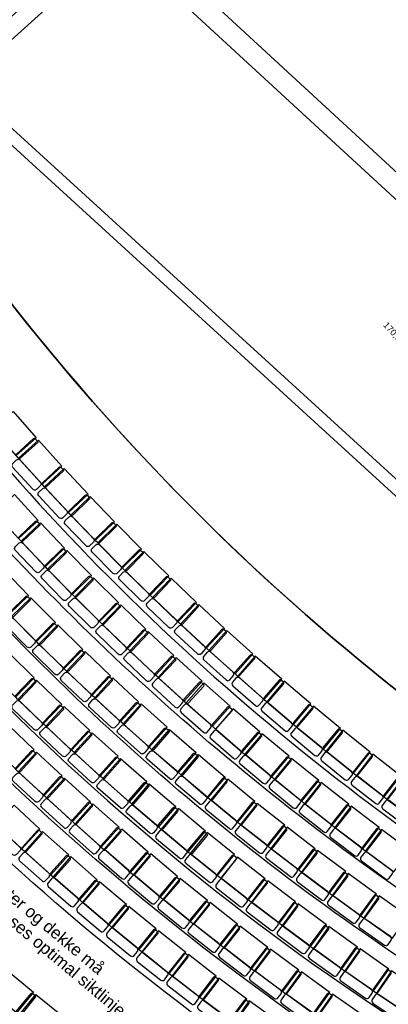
# Model space of a CAD drawing. Header units: millimetres. Extents: x 62961 to 109894, y 64087 to 106742.
# Tile 23 of 35: x 86314 to 92090, y 78481 to 93906. Entities that reach past the tile are written whole.
import ezdxf
from ezdxf.enums import TextEntityAlignment as Align

# ---------------------------------------------------------------- set-up
doc = ezdxf.new("R2010")
doc.units = ezdxf.units.MM
doc.header["$LTSCALE"] = 0.5
doc.header["$MEASUREMENT"] = 0
doc.linetypes.add('PLINE', pattern=[0])
for name, color, linetype in [('000 2D grafikk', 7, 'Continuous'), ('000 2D grafikk(Nye konstruksjoner)', 7, 'Continuous'), ('222- Søyler', 7, 'Continuous'), ('223- Bjelker', 7, 'Continuous'), ('24-- Innervegger', 7, 'Continuous'), ('27-- Fast inventar(Nye konstruksjoner)', 7, 'Continuous'), ('279- Annet fast inventar(Nye konstruksjoner)', 7, 'Continuous'), ('832- Tekst bygning(Nye konstruksjoner)', 7, 'Continuous'), ('862- M___Nettoareal', 7, 'Continuous'), ('862- M___Nettoareal(Polylinje)', 7, 'Continuous'), ('862- M___Nettoareal(Tekst)', 7, 'Continuous')]:
    doc.layers.add(name, color=color, linetype=linetype)
doc.styles.add('GENERATED_STYLE_1', font='arial.ttf')

# ---------------------------------------------------------------- blocks, each defined once
blk = doc.blocks.new('Salen_U15_16', base_point=(85122, 80800))
at = {"layer": '862- M___Nettoareal(Polylinje)', "linetype": 'PLINE', "flags": 128}
blk.add_lwpolyline([(97289, 79972), (96541, 80461, -0.116149), (84427, 91894), (84279, 92254), (83181, 90973), (76963, 85344), (75253, 83795, 0.022802), (78987, 79202), (79611, 79762, 0.032041), (85446, 74396), (84943, 73730, 0.02746), (89975, 70311)], format="xyb", close=True, dxfattribs=at)
at = {"layer": '862- M___Nettoareal(Tekst)', "style": 'GENERATED_STYLE_1'}
for tag, height, p in [('ROOM_NUMBER', 100, (85119, 81248)), ('ROOM_NAME', 200, (85003, 81120)), ('DUMMY_861', 100, (85288, 81084)), ('DUMMY_863', 100, (84770, 80954)), ('DUMMY_862', 200, (85473, 80645))]:
    blk.add_attdef(tag, text='', height=height, rotation=312.1619, dxfattribs=at).set_placement(p, align=Align.TOP_LEFT)
blk = doc.blocks.new('Scene_U14_22', base_point=(92493, 89036))
at = {"layer": '862- M___Nettoareal(Polylinje)', "linetype": 'PLINE', "flags": 128}
blk.add_lwpolyline([(84279, 92254), (84427, 91894, 0.116136), (96541, 80461), (97289, 79972), (103524, 88209), (90356, 97694), (85926, 93728)], format="xyb", close=True, dxfattribs=at)
at = {"layer": '862- M___Nettoareal(Tekst)', "insert": (92098, 89203), "char_height": 100, "attachment_point": 1, "rotation": 312.1619, "style": 'GENERATED_STYLE_1'}
blk.add_mtext('\\A1;{\\pql;\\pt0,12050;\\fArial|b0|i0|c0|p0;\\W1.000000;170,0\\fArial|b0|i0|c0|p0;\\W1.000000;\\A1{\\H.66x;\\S^  ;}\\fArial|b0|i0|c0|p0;\\W1.000000; m\\fArial|b0|i0|c0|p0;\\W1.000000;\\A1{\\H.66x;\\S2^  ;}}', dxfattribs=at)
at = {"layer": '862- M___Nettoareal(Tekst)', "style": 'GENERATED_STYLE_1'}
for tag, height, p in [('ROOM_NUMBER', 100, (92465, 89513)), ('ROOM_NAME', 200, (92349, 89384)), ('DUMMY_861', 100, (92634, 89349)), ('DUMMY_863', 100, (92116, 89219)), ('DUMMY_862', 200, (92871, 88853))]:
    blk.add_attdef(tag, text='', height=height, rotation=312.1619, dxfattribs=at).set_placement(p, align=Align.TOP_LEFT)
blk = doc.blocks.new('Wall 17[21]', base_point=(100268, 83872))
at = {"layer": '222- Søyler', "linetype": 'PLINE'}
for p, q in [((87749, 95635), (100354, 84010)), ((100159, 83754), (87806, 95148))]:
    blk.add_line(p, q, dxfattribs=at)
blk = doc.blocks.new('Wall 20[22]', base_point=(96664, 82505))
at = {"layer": '223- Bjelker', "linetype": 'PLINE'}
for p, q in [((85374, 92950), (96731, 82579)), ((96596, 82431), (85225, 92816))]:
    blk.add_line(p, q, dxfattribs=at)
blk = doc.blocks.new('Wall 28[23]', base_point=(71831, 80889))
at = {"layer": '24-- Innervegger', "linetype": 'PLINE'}
blk.add_line((87707, 94966), (71965, 80741), dxfattribs=at)
blk = doc.blocks.new('Label_1', base_point=(83700, 91741))
at = {"layer": '832- Tekst bygning(Nye konstruksjoner)', "linetype": 'PLINE'}
for p, q in [((83700, 91741), (83770, 91820)), ((83700, 91741), (84666, 91800)), ((84666, 91800), (85337, 91059)), ((83700, 91741), (83779, 91671))]:
    blk.add_line(p, q, dxfattribs=at)
at = {"layer": '832- Tekst bygning(Nye konstruksjoner)', "insert": (85397, 91113), "char_height": 150, "attachment_point": 1, "rotation": 312.1619, "style": 'GENERATED_STYLE_1'}
blk.add_mtext('\\A1;{\\pql;\\pt0,1000;\\fArial|b0|i0|c0|p0;\\W1.000000;Velourgardin\\fArial|b0|i0|c0|p0;\\W1.000000;\\A1{\\H.66x;\\S^  ;}\\fArial|b0|i0|c0|p0;\\W1.000000;\\fArial|b0|i0|c0|p0;\\W1.000000;\\A1{\\H.66x;\\S^  ;}\\fArial|b0|i0|c0|p0;\\W1.000000; \\fArial|b0|i0|c0|p0;\\W1.000000;\\fArial|b0|i0|c0|p0;\\W1.000000;\\fArial|b0|i0|c0|p0;\\W1.000000;\\fArial|b0|i0|c0|p0;\\W1.000000;\\fArial|b0|i0|c0|p0;\\W1.000000;\\fArial|b0|i0|c0|p0;\\W1.000000;\\fArial|b0|i0|c0|p0;\\W1.000000;\\fArial|b0|i0|c0|p0;\\W1.000000;\\fArial|b0|i0|c0|p0;\\W1.000000;\\fArial|b0|i0|c0|p0;\\W1.000000;\\fArial|b0|i0|c0|p0;\\W1.000000;\\fArial|b0|i0|c0|p0;\\W1.000000;\\fArial|b0|i0|c0|p0;\\W1.000000;\\fArial|b0|i0|c0|p0;\\W1.000000;\\fArial|b0|i0|c0|p0;\\W1.000000;\\fArial|b0|i0|c0|p0;\\W1.000000;\\fArial|b0|i0|c0|p0;\\W1.000000;\\fArial|b0|i0|c0|p0;\\W1.000000;\\fArial|b0|i0|c0|p0;\\W1.000000;\\fArial|b0|i0|c0|p0;\\W1.000000;\\fArial|b0|i0|c0|p0;\\W1.000000;\\fArial|b0|i0|c0|p0;\\W1.000000;\\fArial|b0|i0|c0|p0;\\W1.000000;\\fArial|b0|i0|c0|p0;\\W1.000000;\\fArial|b0|i0|c0|p0;\\W1.000000;\\fArial|b0|i0|c0|p0;\\W1.000000;\\fArial|b0|i0|c0|p0;\\W1.000000;\\fArial|b0|i0|c0|p0;\\W1.000000;\\fArial|b0|i0|c0|p0;\\W1.000000;\\fArial|b0|i0|c0|p0;\\W1.000000;\\fArial|b0|i0|c0|p0;\\W1.000000;\\fArial|b0|i0|c0|p0;\\W1.000000;\\fArial|b0|i0|c0|p0;\\W1.000000;\\fArial|b0|i0|c0|p0;\\W1.000000;\\fArial|b0|i0|c0|p0;\\W1.000000;\\fArial|b0|i0|c0|p0;\\W1.000000;\\fArial|b0|i0|c0|p0;\\W1.000000;\\fArial|b0|i0|c0|p0;\\W1.000000;\\fArial|b0|i0|c0|p0;\\W1.000000;\\fArial|b0|i0|c0|p0;\\W1.000000;\\fArial|b0|i0|c0|p0;\\W1.000000;\\fArial|b0|i0|c0|p0;\\W1.000000;\\fArial|b0|i0|c0|p0;\\W1.000000;}', dxfattribs=at)
blk = doc.blocks.new('Auditoriestollayout[65]', base_point=(91062, 75173))
at = {"layer": '279- Annet fast inventar(Nye konstruksjoner)', "linetype": 'PLINE', "flags": 128}
for points in [[(86109, 79021), (86531, 78669), (86262, 78347), (85840, 78699)], [(86567, 78634), (86994, 78288), (86730, 77962), (86302, 78308)]]:
    blk.add_lwpolyline(points, close=True, dxfattribs=at)
blk.add_lwpolyline([(86487, 78647, -0.414214), (86515, 78650), (86554, 78619, -0.414214), (86557, 78591), (86331, 78311, -0.414214), (86302, 78308), (86264, 78339, -0.414214), (86261, 78367)], format="xyb", close=True, dxfattribs=at)
blk = doc.blocks.new('Auditoriestollayout[69]', base_point=(93463, 78748))
at = {"layer": '27-- Fast inventar(Nye konstruksjoner)', "linetype": 'PLINE', "flags": 128}
for points in [[(86069, 85281), (86451, 84885), (86149, 84593), (85767, 84989)], [(86486, 84850), (86874, 84460), (86576, 84164), (86188, 84554)], [(86909, 84425), (87302, 84040), (87009, 83740), (86615, 84124)], [(86151, 83980), (86542, 83594), (86247, 83295), (85855, 83681)], [(87338, 84006), (87737, 83627), (87448, 83323), (87049, 83701)], [(86577, 83559), (86974, 83178), (86683, 82875), (86287, 83256)], [(87773, 83593), (88178, 83221), (87893, 82912), (87489, 83284)], [(87010, 83144), (87412, 82769), (87126, 82462), (86724, 82837)], [(88215, 83187), (88624, 82820), (88344, 82507), (87935, 82874)], [(87449, 82735), (87857, 82366), (87574, 82055), (87167, 82424)], [(88662, 82787), (89077, 82427), (88801, 82110), (88386, 82470)], [(89115, 82394), (89535, 82040), (89264, 81719), (88844, 82073)], [(87894, 82333), (88306, 81969), (88029, 81654), (87616, 82017)], [(88344, 81936), (88762, 81579), (88489, 81260), (88071, 81617)], [(89999, 81659), (89573, 82008), (89307, 81683), (89732, 81334)], [(90468, 81286), (90037, 81628), (89776, 81299), (90206, 80957)], [(89223, 81195), (88800, 81547), (88531, 81224), (88954, 80872)], [(89679, 80826), (89251, 81171), (88987, 80845), (89415, 80499)], [(90942, 80919), (90507, 81255), (90250, 80923), (90686, 80587)], [(91422, 80559), (90982, 80889), (90730, 80553), (91170, 80223)], [(90161, 80448), (89728, 80787), (89469, 80456), (89901, 80117)], [(91907, 80207), (91462, 80530), (91215, 80190), (91660, 79867)], [(90637, 80084), (90200, 80417), (89945, 80083), (90383, 79750)], [(92397, 79861), (91948, 80178), (91706, 79834), (92155, 79517)], [(91119, 79727), (90677, 80054), (90427, 79716), (90870, 79389)], [(91606, 79377), (91160, 79698), (90915, 79357), (91362, 79036)], [(92098, 79034), (91647, 79348), (91407, 79004), (91859, 78690)], [(92595, 78698), (92139, 79006), (91904, 78658), (92360, 78350)]]:
    blk.add_lwpolyline(points, close=True, dxfattribs=at)
for points in [[(86408, 84871, -0.414214), (86436, 84871), (86472, 84836, -0.414214), (86472, 84807), (86216, 84553, -0.414214), (86188, 84554), (86153, 84589, -0.414214), (86153, 84617)], [(86160, 84525, -0.414214), (86216, 84525), (86548, 84192, -0.414214), (86547, 84135), (86489, 84077, -0.414214), (86432, 84077), (86101, 84411, -0.414214), (86101, 84467)], [(86831, 84445, -0.414214), (86859, 84445), (86895, 84410, -0.414214), (86895, 84382), (86644, 84125, -0.414214), (86615, 84124), (86580, 84159, -0.414214), (86579, 84187)], [(86587, 84096, -0.414214), (86644, 84096), (86980, 83768, -0.414214), (86981, 83711), (86923, 83652, -0.414214), (86867, 83652), (86531, 83980, -0.414214), (86530, 84037)], [(87260, 84025, -0.414214), (87288, 84026), (87324, 83991, -0.414214), (87325, 83963), (87077, 83702, -0.414214), (87049, 83701), (87013, 83736, -0.414214), (87012, 83764)], [(87021, 83672, -0.414214), (87078, 83674), (87419, 83350, -0.414214), (87420, 83294), (87364, 83234, -0.414214), (87307, 83232), (86966, 83556, -0.414214), (86965, 83612)], [(87695, 83611, -0.414214), (87723, 83612), (87760, 83579, -0.414214), (87761, 83550), (87517, 83286, -0.414214), (87489, 83284), (87452, 83318, -0.414214), (87451, 83347)], [(86499, 83579, -0.414214), (86528, 83579), (86564, 83545, -0.414214), (86564, 83516), (86315, 83257, -0.414214), (86287, 83256), (86251, 83291, -0.414214), (86250, 83319)], [(86259, 83227, -0.414214), (86315, 83228), (86655, 82903, -0.414214), (86656, 82846), (86599, 82787, -0.414214), (86542, 82786), (86203, 83111, -0.414214), (86202, 83168)], [(86932, 83162, -0.414214), (86960, 83163), (86997, 83129, -0.414214), (86998, 83101), (86752, 82838, -0.414214), (86724, 82837), (86687, 82871, -0.414214), (86686, 82899)], [(87462, 83255, -0.414214), (87518, 83257), (87864, 82939, -0.414214), (87866, 82882), (87810, 82822, -0.414214), (87754, 82819), (87408, 83138, -0.414214), (87406, 83194)], [(88136, 83204, -0.414214), (88164, 83206), (88201, 83172, -0.414214), (88203, 83144), (87963, 82876, -0.414214), (87935, 82874), (87897, 82908, -0.414214), (87896, 82936)], [(87908, 82844, -0.414214), (87964, 82848), (88315, 82534, -0.414214), (88318, 82478), (88263, 82416, -0.414214), (88206, 82413), (87856, 82727, -0.414214), (87853, 82783)], [(86697, 82808, -0.414214), (86753, 82810), (87097, 82489, -0.414214), (87099, 82432), (87043, 82372, -0.414214), (86986, 82370), (86642, 82691, -0.414214), (86640, 82747)], [(87370, 82752, -0.414214), (87399, 82754), (87436, 82720, -0.414214), (87437, 82692), (87195, 82425, -0.414214), (87167, 82424), (87130, 82458, -0.414214), (87129, 82486)], [(88583, 82803, -0.414214), (88611, 82805), (88649, 82772, -0.414214), (88651, 82744), (88414, 82472, -0.414214), (88386, 82470), (88348, 82503, -0.414214), (88346, 82531)], [(87140, 82394, -0.414214), (87197, 82397), (87545, 82081, -0.414214), (87548, 82025), (87492, 81964, -0.414214), (87436, 81961), (87088, 82277, -0.414214), (87085, 82333)], [(88360, 82440, -0.414214), (88416, 82444), (88771, 82136, -0.414214), (88775, 82079), (88721, 82017, -0.414214), (88665, 82013), (88310, 82322, -0.414214), (88306, 82378)], [(89035, 82409, -0.414214), (89063, 82411), (89102, 82379, -0.414214), (89104, 82351), (88872, 82076, -0.414214), (88844, 82073), (88805, 82106, -0.414214), (88803, 82134)], [(87815, 82349, -0.414214), (87843, 82351), (87880, 82318, -0.414214), (87882, 82289), (87644, 82019, -0.414214), (87616, 82017), (87578, 82050, -0.414214), (87577, 82079)], [(87590, 81987, -0.414214), (87646, 81991), (87999, 81680, -0.414214), (88002, 81624), (87948, 81562, -0.414214), (87891, 81558), (87539, 81869, -0.414214), (87535, 81926)], [(88265, 81952, -0.414214), (88293, 81954), (88331, 81921, -0.414214), (88333, 81893), (88099, 81619, -0.414214), (88071, 81617), (88033, 81650, -0.414214), (88031, 81678)], [(88818, 82043, -0.414214), (88874, 82048), (89233, 81744, -0.414214), (89238, 81688), (89185, 81625, -0.414214), (89129, 81620), (88770, 81923, -0.414214), (88765, 81980)], [(89563, 81964, 0.414214), (89560, 81992), (89522, 82024, 0.414214), (89494, 82021), (89265, 81743, 0.414214), (89268, 81715), (89307, 81683, 0.414214), (89335, 81686)], [(88045, 81587, -0.414214), (88101, 81591), (88458, 81286, -0.414214), (88463, 81229), (88409, 81167, -0.414214), (88353, 81162), (87996, 81468, -0.414214), (87991, 81524)], [(89707, 81303, 0.414214), (89701, 81360), (89338, 81658, 0.414214), (89282, 81652), (89229, 81588, 0.414214), (89235, 81532), (89599, 81234, 0.414214), (89655, 81240)], [(90027, 81584, 0.414214), (90025, 81612), (89986, 81644, 0.414214), (89958, 81641), (89730, 81363, 0.414214), (89732, 81334), (89771, 81303, 0.414214), (89799, 81305)], [(88720, 81561, -0.414214), (88749, 81564), (88787, 81531, -0.414214), (88789, 81503), (88555, 81229, -0.414214), (88527, 81227), (88489, 81260, -0.414214), (88486, 81288)], [(88928, 80841, 0.414214), (88923, 80898), (88562, 81198, 0.414214), (88506, 81193), (88453, 81130, 0.414214), (88458, 81073), (88819, 80773, 0.414214), (88876, 80778)], [(89251, 81120, 0.414214), (89248, 81148), (89210, 81180, 0.414214), (89182, 81177), (88951, 80900, 0.414214), (88954, 80872), (88992, 80840, 0.414214), (89021, 80843)], [(90181, 80926, 0.414214), (90175, 80982), (89807, 81274, 0.414214), (89751, 81268), (89700, 81204, 0.414214), (89706, 81147), (90074, 80855, 0.414214), (90130, 80861)], [(90498, 81211, 0.414214), (90494, 81239), (90455, 81270, 0.414214), (90427, 81267), (90203, 80985, 0.414214), (90206, 80957), (90245, 80926, 0.414214), (90274, 80929)], [(89390, 80468, 0.414214), (89384, 80524), (89018, 80819, 0.414214), (88962, 80813), (88910, 80749, 0.414214), (88916, 80693), (89282, 80398, 0.414214), (89338, 80404)], [(90661, 80555, 0.414214), (90654, 80611), (90282, 80898, 0.414214), (90226, 80891), (90175, 80826, 0.414214), (90183, 80770), (90555, 80482, 0.414214), (90611, 80490)], [(90973, 80845, 0.414214), (90970, 80873), (90930, 80903, 0.414214), (90902, 80900), (90682, 80615, 0.414214), (90686, 80587), (90725, 80556, 0.414214), (90753, 80560)], [(89708, 80751, 0.414214), (89705, 80779), (89667, 80810, 0.414214), (89638, 80807), (89412, 80527, 0.414214), (89415, 80499), (89454, 80468, 0.414214), (89482, 80471)], [(91146, 80191, 0.414214), (91138, 80247), (90762, 80529, 0.414214), (90706, 80521), (90657, 80455, 0.414214), (90665, 80399), (91041, 80117, 0.414214), (91097, 80125)], [(91454, 80485, 0.414214), (91450, 80513), (91410, 80543, 0.414214), (91382, 80539), (91166, 80251, 0.414214), (91170, 80223), (91210, 80193, 0.414214), (91238, 80197)], [(89877, 80086, 0.414214), (89870, 80142), (89500, 80432, 0.414214), (89444, 80425), (89393, 80360, 0.414214), (89400, 80304), (89770, 80014, 0.414214), (89826, 80021)], [(90191, 80373, 0.414214), (90188, 80401), (90148, 80432, 0.414214), (90120, 80428), (89898, 80145, 0.414214), (89901, 80117), (89941, 80086, 0.414214), (89969, 80090)], [(90359, 79718, 0.414214), (90351, 79774), (89977, 80059, 0.414214), (89921, 80051), (89871, 79986, 0.414214), (89879, 79930), (90253, 79645, 0.414214), (90309, 79652)], [(90669, 80010, 0.414214), (90665, 80038), (90625, 80068, 0.414214), (90597, 80064), (90379, 79778, 0.414214), (90383, 79750), (90423, 79719, 0.414214), (90451, 79723)], [(91637, 79834, 0.414214), (91628, 79890), (91248, 80166, 0.414214), (91192, 80158), (91143, 80091, 0.414214), (91152, 80035), (91532, 79759, 0.414214), (91588, 79768)], [(91940, 80133, 0.414214), (91936, 80161), (91895, 80190, 0.414214), (91867, 80186), (91656, 79895, 0.414214), (91660, 79867), (91701, 79837, 0.414214), (91729, 79842)], [(92132, 79485, 0.414214), (92123, 79541), (91738, 79811, 0.414214), (91683, 79802), (91635, 79734, 0.414214), (91645, 79678), (92029, 79408, 0.414214), (92085, 79417)], [(90846, 79357, 0.414214), (90838, 79413), (90460, 79693, 0.414214), (90404, 79684), (90355, 79618, 0.414214), (90363, 79562), (90741, 79283, 0.414214), (90797, 79291)], [(91152, 79653, 0.414214), (91148, 79681), (91108, 79711, 0.414214), (91080, 79707), (90866, 79417, 0.414214), (90870, 79389), (90910, 79360, 0.414214), (90938, 79364)], [(91338, 79003, 0.414214), (91329, 79059), (90947, 79333, 0.414214), (90891, 79324), (90843, 79257, 0.414214), (90853, 79201), (91234, 78927, 0.414214), (91290, 78936)], [(91640, 79304, 0.414214), (91635, 79332), (91595, 79361, 0.414214), (91567, 79356), (91357, 79064, 0.414214), (91362, 79036), (91402, 79007, 0.414214), (91430, 79011)], [(91836, 78657, 0.414214), (91826, 78712), (91440, 78981, 0.414214), (91384, 78971), (91337, 78903, 0.414214), (91347, 78848), (91733, 78579, 0.414214), (91789, 78589)], [(92133, 78961, 0.414214), (92128, 78989), (92087, 79018, 0.414214), (92059, 79013), (91854, 78717, 0.414214), (91859, 78690), (91900, 78661, 0.414214), (91927, 78666)], [(92338, 78317, 0.414214), (92327, 78373), (91938, 78636, 0.414214), (91882, 78625), (91836, 78557, 0.414214), (91847, 78501), (92236, 78238, 0.414214), (92292, 78249)]]:
    blk.add_lwpolyline(points, format="xyb", close=True, dxfattribs=at)
blk = doc.blocks.new('Auditoriestollayout[70]', base_point=(94182, 80092))
at = {"layer": '279- Annet fast inventar(Nye konstruksjoner)', "linetype": 'PLINE', "flags": 128}
for points in [[(86211, 87768), (86574, 87355), (86259, 87078), (85895, 87490)], [(86607, 87318), (86976, 86910), (86665, 86628), (86296, 87036)], [(87010, 86874), (87385, 86472), (87078, 86185), (86703, 86587)], [(86232, 86465), (86605, 86061), (86296, 85776), (85923, 86180)], [(87420, 86436), (87801, 86039), (87498, 85748), (87117, 86145)], [(86639, 86024), (87018, 85626), (86713, 85336), (86335, 85735)], [(87835, 86003), (88222, 85612), (87924, 85317), (87537, 85708)], [(87052, 85590), (87437, 85196), (87136, 84903), (86752, 85296)], [(88257, 85577), (88650, 85192), (88356, 84892), (87963, 85278)], [(87472, 85161), (87862, 84773), (87566, 84476), (87176, 84863)], [(88686, 85157), (89084, 84778), (88794, 84474), (88396, 84854)], [(87897, 84739), (88293, 84356), (88001, 84054), (87605, 84437)], [(89120, 84744), (89523, 84370), (89238, 84062), (88834, 84436)], [(88329, 84322), (88730, 83945), (88442, 83639), (88041, 84016)], [(89969, 83969), (89560, 84337), (89279, 84024), (89688, 83657)], [(89172, 83541), (88766, 83912), (88483, 83601), (88889, 83231)], [(90420, 83574), (90006, 83936), (89730, 83619), (90144, 83258)], [(89611, 83151), (89200, 83516), (88921, 83202), (89333, 82837)], [(90877, 83186), (90458, 83542), (90186, 83221), (90606, 82865)], [(91340, 82804), (90915, 83154), (90648, 82830), (91073, 82480)], [(90075, 82751), (89658, 83110), (89384, 82792), (89801, 82433)], [(90534, 82366), (90113, 82719), (89843, 82397), (90265, 82044)], [(91808, 82429), (91379, 82773), (91116, 82445), (91546, 82101)], [(92282, 82062), (91847, 82399), (91590, 82067), (92024, 81730)], [(90999, 81987), (90573, 82334), (90308, 82008), (90734, 81661)], [(91470, 81615), (91038, 81956), (90778, 81626), (91209, 81285)], [(92761, 81701), (92321, 82031), (92069, 81696), (92508, 81365)], [(91945, 81250), (91509, 81584), (91253, 81251), (91690, 80916)], [(92426, 80891), (91985, 81220), (91734, 80883), (92175, 80554)]]:
    blk.add_lwpolyline(points, close=True, dxfattribs=at)
for points in [[(86530, 87343, -0.414214), (86559, 87342), (86592, 87305, -0.414214), (86591, 87276), (86324, 87035, -0.414214), (86296, 87036), (86262, 87073, -0.414214), (86264, 87101)], [(86266, 87009, -0.414214), (86323, 87006), (86638, 86658, -0.414214), (86636, 86602), (86575, 86546, -0.414214), (86518, 86549), (86202, 86897, -0.414214), (86205, 86954)], [(86933, 86898, -0.414214), (86961, 86897), (86995, 86860, -0.414214), (86995, 86832), (86731, 86586, -0.414214), (86703, 86587), (86669, 86624, -0.414214), (86670, 86652)], [(86674, 86560, -0.414214), (86730, 86558), (87051, 86214, -0.414214), (87049, 86158), (86989, 86102, -0.414214), (86932, 86104), (86612, 86447, -0.414214), (86614, 86504)], [(87342, 86458, -0.414214), (87370, 86458), (87405, 86422, -0.414214), (87405, 86394), (87145, 86144, -0.414214), (87117, 86145), (87082, 86181, -0.414214), (87083, 86209)], [(87088, 86117, -0.414214), (87144, 86116), (87470, 85777, -0.414214), (87469, 85720), (87410, 85663, -0.414214), (87353, 85664), (87027, 86003, -0.414214), (87028, 86060)], [(86562, 86048, -0.414214), (86590, 86047), (86625, 86011, -0.414214), (86624, 85982), (86363, 85734, -0.414214), (86335, 85735), (86300, 85771, -0.414214), (86301, 85800)], [(87758, 86025, -0.414214), (87786, 86025), (87821, 85989, -0.414214), (87821, 85961), (87565, 85708, -0.414214), (87537, 85708), (87502, 85744, -0.414214), (87502, 85772)], [(86306, 85708, -0.414214), (86362, 85706), (86686, 85365, -0.414214), (86684, 85309), (86625, 85252, -0.414214), (86568, 85254), (86244, 85594, -0.414214), (86246, 85651)], [(86975, 85612, -0.414214), (87003, 85612), (87038, 85576, -0.414214), (87038, 85548), (86780, 85296, -0.414214), (86752, 85296), (86717, 85332, -0.414214), (86717, 85360)], [(87508, 85680, -0.414214), (87565, 85680), (87895, 85346, -0.414214), (87895, 85289), (87837, 85231, -0.414214), (87780, 85231), (87449, 85565, -0.414214), (87450, 85622)], [(88179, 85598, -0.414214), (88208, 85598), (88243, 85563, -0.414214), (88244, 85535), (87991, 85278, -0.414214), (87963, 85278), (87927, 85313, -0.414214), (87927, 85341)], [(86723, 85268, -0.414214), (86780, 85268), (87108, 84932, -0.414214), (87108, 84875), (87049, 84817, -0.414214), (86992, 84818), (86664, 85154, -0.414214), (86664, 85211)], [(87394, 85182, -0.414214), (87422, 85182), (87458, 85147, -0.414214), (87458, 85119), (87204, 84863, -0.414214), (87176, 84863), (87140, 84899, -0.414214), (87140, 84927)], [(87935, 85249, -0.414214), (87992, 85250), (88327, 84920, -0.414214), (88328, 84864), (88270, 84805, -0.414214), (88213, 84805), (87878, 85134, -0.414214), (87877, 85190)], [(88607, 85177, -0.414214), (88636, 85178), (88672, 85143, -0.414214), (88672, 85115), (88424, 84854, -0.414214), (88396, 84854), (88359, 84888, -0.414214), (88359, 84916)], [(87147, 84835, -0.414214), (87204, 84835), (87537, 84504, -0.414214), (87537, 84447), (87479, 84389, -0.414214), (87423, 84389), (87089, 84720, -0.414214), (87089, 84777)], [(88368, 84825, -0.414214), (88425, 84826), (88765, 84502, -0.414214), (88766, 84445), (88709, 84385, -0.414214), (88653, 84384), (88313, 84708, -0.414214), (88311, 84765)], [(87819, 84758, -0.414214), (87847, 84759), (87883, 84724, -0.414214), (87884, 84696), (87634, 84437, -0.414214), (87605, 84437), (87569, 84471, -0.414214), (87569, 84500)], [(89041, 84762, -0.414214), (89069, 84763), (89106, 84729, -0.414214), (89107, 84701), (88863, 84437, -0.414214), (88834, 84436), (88798, 84470, -0.414214), (88797, 84498)], [(87578, 84408, -0.414214), (87634, 84409), (87972, 84082, -0.414214), (87973, 84026), (87916, 83966, -0.414214), (87859, 83965), (87521, 84292, -0.414214), (87520, 84349)], [(88807, 84406, -0.414214), (88864, 84409), (89208, 84089, -0.414214), (89211, 84033), (89155, 83972, -0.414214), (89098, 83970), (88753, 84289, -0.414214), (88751, 84346)], [(88250, 84341, -0.414214), (88279, 84342), (88315, 84307, -0.414214), (88316, 84279), (88069, 84017, -0.414214), (88041, 84016), (88005, 84050, -0.414214), (88004, 84078)], [(89548, 84293, 0.414214), (89547, 84322), (89509, 84355, 0.414214), (89481, 84354), (89240, 84086, 0.414214), (89242, 84058), (89279, 84024, 0.414214), (89307, 84026)], [(88014, 83987, -0.414214), (88070, 83988), (88413, 83667, -0.414214), (88415, 83610), (88358, 83550, -0.414214), (88302, 83548), (87959, 83870, -0.414214), (87957, 83927)], [(88688, 83930, -0.414214), (88716, 83931), (88752, 83897, -0.414214), (88753, 83868), (88507, 83606, -0.414214), (88478, 83605), (88442, 83639, -0.414214), (88441, 83668)], [(89661, 83627, 0.414214), (89658, 83683), (89309, 83998, 0.414214), (89252, 83995), (89197, 83933, 0.414214), (89200, 83877), (89550, 83563, 0.414214), (89606, 83566)], [(89994, 83892, 0.414214), (89993, 83920), (89955, 83954, 0.414214), (89927, 83952), (89686, 83685, 0.414214), (89688, 83657), (89725, 83623, 0.414214), (89753, 83625)], [(90118, 83228, 0.414214), (90114, 83284), (89760, 83593, 0.414214), (89703, 83589), (89649, 83527, 0.414214), (89653, 83471), (90007, 83162, 0.414214), (90063, 83165)], [(88862, 83201, 0.414214), (88860, 83258), (88512, 83575, 0.414214), (88456, 83572), (88400, 83511, 0.414214), (88403, 83455), (88750, 83138, 0.414214), (88807, 83140)], [(89197, 83464, 0.414214), (89196, 83492), (89159, 83526, 0.414214), (89131, 83525), (88888, 83259, 0.414214), (88889, 83231), (88926, 83197, 0.414214), (88954, 83198)], [(90447, 83498, 0.414214), (90445, 83526), (90407, 83559, 0.414214), (90379, 83557), (90142, 83286, 0.414214), (90144, 83258), (90182, 83225, 0.414214), (90210, 83227)], [(89306, 82807, 0.414214), (89303, 82863), (88951, 83175, 0.414214), (88895, 83172), (88840, 83110, 0.414214), (88843, 83054), (89195, 82742, 0.414214), (89251, 82745)], [(89637, 83075, 0.414214), (89635, 83103), (89598, 83136, 0.414214), (89570, 83134), (89331, 82865, 0.414214), (89333, 82837), (89370, 82804, 0.414214), (89398, 82805)], [(90580, 82835, 0.414214), (90575, 82891), (90217, 83195, 0.414214), (90160, 83191), (90107, 83128, 0.414214), (90112, 83072), (90470, 82768, 0.414214), (90527, 82772)], [(90905, 83110, 0.414214), (90903, 83138), (90864, 83170, 0.414214), (90836, 83168), (90603, 82894, 0.414214), (90606, 82865), (90644, 82833, 0.414214), (90672, 82835)], [(89774, 82402, 0.414214), (89770, 82459), (89414, 82766, 0.414214), (89358, 82761), (89304, 82699, 0.414214), (89308, 82643), (89664, 82336, 0.414214), (89721, 82340)], [(90102, 82675, 0.414214), (90100, 82703), (90062, 82736, 0.414214), (90033, 82734), (89798, 82461, 0.414214), (89801, 82433), (89838, 82400, 0.414214), (89867, 82402)], [(91048, 82449, 0.414214), (91042, 82505), (90679, 82804, 0.414214), (90623, 82799), (90571, 82735, 0.414214), (90576, 82679), (90939, 82380, 0.414214), (90995, 82386)], [(91369, 82729, 0.414214), (91366, 82757), (91327, 82789, 0.414214), (91299, 82786), (91070, 82508, 0.414214), (91073, 82480), (91112, 82448, 0.414214), (91140, 82451)], [(90239, 82013, 0.414214), (90234, 82069), (89874, 82371, 0.414214), (89817, 82366), (89764, 82303, 0.414214), (89769, 82246), (90130, 81945, 0.414214), (90186, 81950)], [(91521, 82070, 0.414214), (91515, 82126), (91148, 82420, 0.414214), (91091, 82414), (91040, 82349, 0.414214), (91046, 82293), (91413, 82000, 0.414214), (91470, 82006)], [(91838, 82355, 0.414214), (91835, 82383), (91796, 82414, 0.414214), (91768, 82411), (91543, 82130, 0.414214), (91546, 82101), (91585, 82070, 0.414214), (91613, 82073)], [(90562, 82290, 0.414214), (90560, 82318), (90521, 82350, 0.414214), (90493, 82348), (90262, 82072, 0.414214), (90265, 82044), (90303, 82011, 0.414214), (90331, 82014)], [(90709, 81630, 0.414214), (90703, 81686), (90339, 81983, 0.414214), (90282, 81977), (90230, 81913, 0.414214), (90236, 81857), (90601, 81560, 0.414214), (90657, 81566)], [(91028, 81912, 0.414214), (91025, 81940), (90987, 81971, 0.414214), (90959, 81968), (90731, 81689, 0.414214), (90734, 81661), (90773, 81629, 0.414214), (90801, 81632)], [(92000, 81698, 0.414214), (91993, 81754), (91621, 82042, 0.414214), (91565, 82035), (91515, 81970, 0.414214), (91522, 81914), (91893, 81626, 0.414214), (91949, 81633)], [(92313, 81987, 0.414214), (92309, 82015), (92270, 82046, 0.414214), (92242, 82042), (92021, 81758, 0.414214), (92024, 81730), (92064, 81699, 0.414214), (92092, 81703)], [(91185, 81254, 0.414214), (91178, 81310), (90809, 81601, 0.414214), (90753, 81595), (90702, 81530, 0.414214), (90709, 81474), (91077, 81183, 0.414214), (91134, 81189)], [(91500, 81540, 0.414214), (91497, 81568), (91457, 81599, 0.414214), (91429, 81596), (91206, 81313, 0.414214), (91209, 81285), (91249, 81254, 0.414214), (91277, 81258)], [(92484, 81333, 0.414214), (92476, 81389), (92101, 81672, 0.414214), (92045, 81664), (91995, 81598, 0.414214), (92003, 81542), (92379, 81259, 0.414214), (92435, 81267)], [(91665, 80885, 0.414214), (91658, 80941), (91285, 81227, 0.414214), (91229, 81219), (91179, 81154, 0.414214), (91186, 81098), (91559, 80812, 0.414214), (91615, 80819)], [(91977, 81175, 0.414214), (91973, 81203), (91933, 81234, 0.414214), (91905, 81230), (91686, 80944, 0.414214), (91690, 80916), (91729, 80886, 0.414214), (91757, 80890)], [(92151, 80522, 0.414214), (92143, 80578), (91766, 80859, 0.414214), (91710, 80851), (91661, 80785, 0.414214), (91669, 80729), (92046, 80448, 0.414214), (92102, 80456)]]:
    blk.add_lwpolyline(points, format="xyb", close=True, dxfattribs=at)
blk = doc.blocks.new('Auditoriestollayout[71]', base_point=(92538, 76985))
at = {"layer": '279- Annet fast inventar(Nye konstruksjoner)', "linetype": 'PLINE', "flags": 128}
for points in [[(86144, 82848), (86543, 82469), (86254, 82164), (85855, 82543)], [(86577, 82432), (86981, 82059), (86697, 81750), (86292, 82123)], [(87424, 81655), (87017, 82025), (86735, 81714), (87142, 81344)], [(86226, 81599), (86630, 81227), (86346, 80918), (85941, 81290)], [(87872, 81256), (87462, 81622), (87182, 81309), (87592, 80943)], [(87082, 80822), (86672, 81189), (86392, 80876), (86802, 80509)], [(88327, 80865), (87912, 81226), (87637, 80909), (88052, 80548)], [(88788, 80482), (88368, 80836), (88097, 80515), (88518, 80161)], [(87529, 80433), (87114, 80794), (86839, 80477), (87254, 80116)], [(87987, 80045), (87567, 80400), (87296, 80079), (87716, 79724)], [(89255, 80105), (88829, 80453), (88563, 80128), (88989, 79780)], [(89727, 79735), (89296, 80077), (89035, 79748), (89465, 79406)], [(88450, 79664), (88025, 80013), (87759, 79689), (88184, 79340)], [(88919, 79290), (88489, 79633), (88227, 79305), (88657, 78962)], [(90204, 79371), (89769, 79707), (89512, 79375), (89947, 79039)], [(90687, 79015), (90246, 79345), (89995, 79009), (90435, 78679)], [(89393, 78923), (88958, 79260), (88701, 78928), (89136, 78591)], [(91174, 78666), (90729, 78989), (90482, 78649), (90927, 78326)], [(89872, 78562), (89433, 78893), (89180, 78557), (89620, 78227)], [(90357, 78209), (89912, 78533), (89665, 78193), (90109, 77869)], [(91667, 78324), (91217, 78641), (90975, 78297), (91425, 77981)]]:
    blk.add_lwpolyline(points, close=True, dxfattribs=at)
for points in [[(86498, 82450, -0.414214), (86526, 82451), (86563, 82417, -0.414214), (86564, 82389), (86320, 82124, -0.414214), (86292, 82123), (86255, 82157, -0.414214), (86254, 82185)], [(86265, 82094, -0.414214), (86322, 82096), (86667, 81777, -0.414214), (86670, 81721), (86614, 81660, -0.414214), (86557, 81658), (86212, 81976, -0.414214), (86209, 82033)], [(86939, 82043, -0.414214), (86968, 82044), (87004, 82011, -0.414214), (87006, 81982), (86762, 81718, -0.414214), (86733, 81716), (86697, 81750, -0.414214), (86695, 81779)], [(87115, 81314, 0.414214), (87112, 81371), (86765, 81687, 0.414214), (86708, 81684), (86653, 81623, 0.414214), (86655, 81567), (87003, 81251, 0.414214), (87060, 81253)], [(87449, 81578, 0.414214), (87448, 81607), (87411, 81640, 0.414214), (87383, 81639), (87141, 81372, 0.414214), (87142, 81344), (87179, 81310, 0.414214), (87207, 81312)], [(87565, 80913, 0.414214), (87562, 80969), (87212, 81283, 0.414214), (87155, 81280), (87101, 81218, 0.414214), (87104, 81162), (87454, 80848, 0.414214), (87510, 80851)], [(85914, 81261, -0.414214), (85971, 81263), (86316, 80945, -0.414214), (86319, 80888), (86263, 80828, -0.414214), (86206, 80825), (85861, 81144, -0.414214), (85858, 81200)], [(86660, 81146, 0.414214), (86658, 81174), (86621, 81207, 0.414214), (86593, 81206), (86353, 80938, 0.414214), (86354, 80909), (86392, 80876, 0.414214), (86420, 80878)], [(87898, 81179, 0.414214), (87896, 81207), (87859, 81241, 0.414214), (87830, 81239), (87590, 80971, 0.414214), (87592, 80943), (87629, 80909, 0.414214), (87657, 80911)], [(86775, 80480, 0.414214), (86772, 80536), (86422, 80849, 0.414214), (86365, 80846), (86310, 80785, 0.414214), (86313, 80728), (86664, 80415, 0.414214), (86720, 80418)], [(88026, 80518, 0.414214), (88022, 80575), (87667, 80883, 0.414214), (87611, 80879), (87556, 80817, 0.414214), (87560, 80760), (87915, 80452, 0.414214), (87972, 80456)], [(88354, 80789, 0.414214), (88352, 80817), (88314, 80850, 0.414214), (88286, 80848), (88050, 80577, 0.414214), (88052, 80548), (88090, 80515, 0.414214), (88118, 80517)], [(87107, 80746, 0.414214), (87106, 80774), (87068, 80807, 0.414214), (87040, 80806), (86800, 80538, 0.414214), (86802, 80509), (86839, 80476, 0.414214), (86867, 80478)], [(87227, 80085, 0.414214), (87224, 80142), (86869, 80450, 0.414214), (86812, 80446), (86758, 80384, 0.414214), (86762, 80328), (87117, 80019, 0.414214), (87173, 80023)], [(87556, 80356, 0.414214), (87554, 80385), (87516, 80417, 0.414214), (87488, 80416), (87252, 80144, 0.414214), (87254, 80116), (87291, 80083, 0.414214), (87320, 80085)], [(88492, 80130, 0.414214), (88487, 80186), (88128, 80490, 0.414214), (88071, 80485), (88018, 80422, 0.414214), (88023, 80365), (88382, 80062, 0.414214), (88439, 80067)], [(88816, 80406, 0.414214), (88814, 80434), (88775, 80466, 0.414214), (88747, 80464), (88515, 80189, 0.414214), (88518, 80161), (88556, 80128, 0.414214), (88584, 80131)], [(87690, 79694, 0.414214), (87686, 79750), (87327, 80054, 0.414214), (87270, 80049), (87217, 79986, 0.414214), (87222, 79930), (87581, 79626, 0.414214), (87637, 79631)], [(88963, 79749, 0.414214), (88958, 79805), (88594, 80103, 0.414214), (88538, 80097), (88486, 80034, 0.414214), (88491, 79977), (88855, 79680, 0.414214), (88911, 79685)], [(89284, 80029, 0.414214), (89281, 80058), (89242, 80089, 0.414214), (89214, 80086), (88986, 79808, 0.414214), (88989, 79780), (89027, 79748, 0.414214), (89056, 79751)], [(88015, 79969, 0.414214), (88012, 79998), (87974, 80030, 0.414214), (87946, 80028), (87714, 79753, 0.414214), (87716, 79724), (87754, 79692, 0.414214), (87782, 79695)], [(88159, 79309, 0.414214), (88153, 79365), (87790, 79663, 0.414214), (87734, 79658), (87681, 79594, 0.414214), (87687, 79538), (88050, 79240, 0.414214), (88106, 79245)], [(88479, 79589, 0.414214), (88476, 79617), (88438, 79649, 0.414214), (88410, 79646), (88181, 79368, 0.414214), (88184, 79340), (88223, 79308, 0.414214), (88251, 79311)], [(89440, 79375, 0.414214), (89434, 79431), (89066, 79723, 0.414214), (89010, 79717), (88959, 79652, 0.414214), (88965, 79596), (89333, 79304, 0.414214), (89389, 79310)], [(89757, 79660, 0.414214), (89753, 79688), (89714, 79719, 0.414214), (89686, 79716), (89462, 79434, 0.414214), (89465, 79406), (89505, 79375, 0.414214), (89533, 79378)], [(88632, 78931, 0.414214), (88626, 78987), (88259, 79280, 0.414214), (88202, 79273), (88151, 79209, 0.414214), (88157, 79153), (88525, 78860, 0.414214), (88581, 78866)], [(89923, 79007, 0.414214), (89916, 79063), (89544, 79350, 0.414214), (89488, 79343), (89437, 79278, 0.414214), (89444, 79222), (89817, 78935, 0.414214), (89873, 78942)], [(90235, 79297, 0.414214), (90231, 79325), (90192, 79356, 0.414214), (90164, 79352), (89944, 79067, 0.414214), (89947, 79039), (89987, 79008, 0.414214), (90015, 79012)], [(88949, 79215, 0.414214), (88946, 79244), (88907, 79275, 0.414214), (88879, 79272), (88654, 78990, 0.414214), (88657, 78962), (88696, 78931, 0.414214), (88725, 78934)], [(90411, 78647, 0.414214), (90403, 78703), (90027, 78985, 0.414214), (89971, 78977), (89921, 78911, 0.414214), (89929, 78855), (90306, 78573, 0.414214), (90361, 78581)], [(90719, 78941, 0.414214), (90715, 78969), (90675, 78999, 0.414214), (90647, 78995), (90431, 78707, 0.414214), (90435, 78679), (90475, 78649, 0.414214), (90503, 78653)], [(89112, 78559, 0.414214), (89104, 78615), (88733, 78903, 0.414214), (88677, 78896), (88626, 78831, 0.414214), (88633, 78775), (89005, 78487, 0.414214), (89061, 78494)], [(89424, 78848, 0.414214), (89420, 78876), (89381, 78907, 0.414214), (89353, 78904), (89133, 78619, 0.414214), (89136, 78591), (89176, 78560, 0.414214), (89204, 78564)], [(89596, 78195, 0.414214), (89588, 78251), (89212, 78533, 0.414214), (89156, 78525), (89107, 78459, 0.414214), (89115, 78403), (89490, 78121, 0.414214), (89546, 78129)], [(89904, 78488, 0.414214), (89900, 78516), (89860, 78546, 0.414214), (89832, 78542), (89616, 78255, 0.414214), (89620, 78227), (89660, 78197, 0.414214), (89688, 78200)], [(90904, 78294, 0.414214), (90895, 78350), (90515, 78626, 0.414214), (90459, 78617), (90410, 78550, 0.414214), (90419, 78494), (90800, 78218, 0.414214), (90855, 78227)], [(91207, 78592, 0.414214), (91203, 78620), (91162, 78650, 0.414214), (91134, 78645), (90923, 78354, 0.414214), (90927, 78326), (90968, 78297, 0.414214), (90996, 78301)]]:
    blk.add_lwpolyline(points, format="xyb", close=True, dxfattribs=at)

msp = doc.modelspace()

# ---------------------------------------------------------------- hatches: boundary and pattern name
at = {"linetype": 'Continuous'}
h = msp.add_hatch(dxfattribs=at)
h.set_pattern_fill('Linjer_100_mm', color=256, style=0, pattern_type=2)
h.set_pattern_definition([(0, (80672.27, 74186.88), (0, 100), [])])
h.paths.add_polyline_path([(75041, 83661), (71521, 80402), (85738, 64713), (89824, 70111, -0.028324), (84597, 73680), (84496, 73791), (84888, 74321, -0.029335), (79514, 79272), (79002, 78812, -0.024074)])

# ---------------------------------------------------------------- linework, layer by layer
at = {"layer": '000 2D grafikk', "linetype": 'PLINE', "flags": 128}
msp.add_lwpolyline([(84551, 91713, 0.114826), (96541, 80461)], format="xyb", dxfattribs=at)
at = {"layer": '000 2D grafikk(Nye konstruksjoner)', "linetype": 'PLINE', "flags": 128}
for points in [[(81153, 89136, 0.11361), (93956, 77153)], [(93440, 76493), (92772, 76888, -0.095559), (81404, 87332), (80591, 88628)], [(92888, 75788), (92221, 76183, -0.099771), (80790, 86701), (80010, 88103)], [(84992, 88218, 0.096831), (96007, 78886)], [(91743, 74220, -0.09559), (79456, 85245), (78342, 86595)], [(91208, 73517, -0.095591), (78547, 85041), (77737, 86047)], [(95021, 78517, -0.074217), (86012, 85720)], [(90695, 72840, -0.09115), (78012, 84353), (77121, 85492)], [(94476, 77845, -0.078186), (85390, 85133)]]:
    msp.add_lwpolyline(points, format="xyb", dxfattribs=at)

# ---------------------------------------------------------------- block references
at = {"layer": '222- Søyler', "linetype": 'PLINE'}
msp.add_blockref('Wall 17[21]', (100268, 83872), dxfattribs=at)
at = {"layer": '223- Bjelker', "linetype": 'PLINE'}
msp.add_blockref('Wall 20[22]', (96664, 82505), dxfattribs=at)
at = {"layer": '24-- Innervegger', "linetype": 'PLINE'}
msp.add_blockref('Wall 28[23]', (71831, 80889), dxfattribs=at)
at = {"layer": '27-- Fast inventar(Nye konstruksjoner)', "linetype": 'PLINE'}
msp.add_blockref('Auditoriestollayout[69]', (93463, 78748), dxfattribs=at)
at = {"layer": '279- Annet fast inventar(Nye konstruksjoner)', "linetype": 'PLINE'}
for name, p in [('Auditoriestollayout[70]', (94182, 80092)), ('Auditoriestollayout[71]', (92538, 76985)), ('Auditoriestollayout[65]', (91062, 75173))]:
    msp.add_blockref(name, p, dxfattribs=at)
at = {"layer": '832- Tekst bygning(Nye konstruksjoner)', "linetype": 'PLINE'}
msp.add_blockref('Label_1', (83700, 91741), dxfattribs=at)
at = {"layer": '862- M___Nettoareal', "linetype": 'Continuous'}
for name, p in [('Scene_U14_22', (92493, 89036)), ('Salen_U15_16', (85122, 80800))]:
    msp.add_blockref(name, p, dxfattribs=at)

# ---------------------------------------------------------------- texts
at = {"layer": '832- Tekst bygning(Nye konstruksjoner)', "linetype": 'Continuous', "insert": (85956, 80507), "char_height": 190, "width": 3137.68, "attachment_point": 1, "rotation": 320.0808, "line_spacing_factor": 0.913514, "style": 'GENERATED_STYLE_1'}
msp.add_mtext('\\A1;{\\pql;\\fArial|b0|i0|c0|p0;\\W1.000000;Seter og dekke må tilpasses \\fArial|b0|i0|c0|p0;\\W1.000000;optimal \\fArial|b0|i0|c0|p0;\\W1.000000;siktlinje}', dxfattribs=at)

doc.saveas('drawing.dxf')
